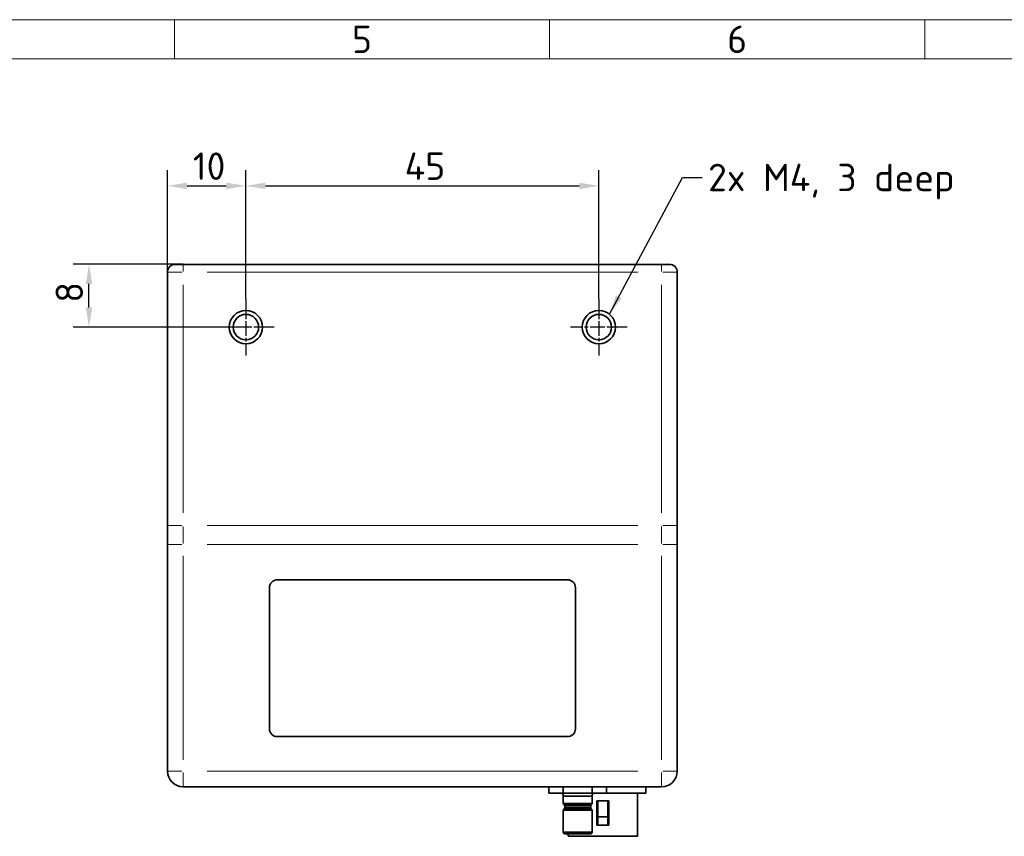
# Model space of a CAD drawing. Header units: millimetres. Extents: x 5 to 589, y 5 to 415.
# Tile 12 of 34: x 182 to 307, y 311 to 415. Entities that reach past the tile are written whole.
import ezdxf

# ---------------------------------------------------------------- set-up
doc = ezdxf.new("R2010")
doc.units = ezdxf.units.MM
doc.linetypes.add('CHAIN', pattern=[0.3543, 0.2362, -0.0295, 0.0591, -0.0295])
doc.linetypes.add('LONG_DASH_DOTTED', pattern=[0.3001, 0.2362, -0.0295, 0.0049, -0.0295])
for name, color, linetype, lineweight in [('Bemaßung (ISO)', 7, 'Continuous', 25), ('Mittelpunktmarkierung (ISO)', 7, 'LONG_DASH_DOTTED', 25), ('Rahmen (ISO)', 7, 'Continuous', 70), ('Sichtbar (ISO)', 7, 'Continuous', 35), ('Sichtbar schmal (ISO)', 7, 'Continuous', 18), ('Symbol (ISO)', 7, 'Continuous', 25)]:
    doc.layers.add(name, color=color, linetype=linetype, lineweight=lineweight)
doc.styles.add('Notiztext (ISO)', font='isocpeur.ttf')
doc.dimstyles.new('Standard (ISO)', dxfattribs={"dimtxt": 3.5, "dimasz": 2.5, "dimexe": 2, "dimexo": 0, "dimgap": 0.762, "dimtad": 1, "dimtoh": 1, "dimdec": 8, "dimrnd": 1e-08, "dimdsep": 46, "dimtxsty": 'Notiztext (ISO)', "dimcen": 0.09, "dimdle": 10, "dimclrd": 256, "dimclre": 256, "dimclrt": 256, "dimadec": 6, "dimazin": 2, "dimtfac": 0.514286, "dimtdec": 3, "dimtmove": 0, "dimatfit": 3, "dimfxl": 1, "dimtolj": 1, "dimlwd": -1, "dimlwe": -1, "dimarcsym": 0})
doc.dimstyles.new('Standard - Methode 1b (ISO)$7', dxfattribs={"dimtxt": 3.5, "dimasz": 2.5, "dimexe": 2, "dimexo": 0, "dimgap": 0.762, "dimtad": 1, "dimtoh": 1, "dimrnd": 1e-08, "dimdsep": 46, "dimtxsty": 'Notiztext (ISO)', "dimcen": 0.09, "dimdle": 10, "dimclrd": 256, "dimclre": 256, "dimclrt": 256, "dimazin": 2, "dimtfac": 1, "dimtmove": 0, "dimatfit": 3, "dimfxl": 1, "dimtolj": 1, "dimlwd": -1, "dimlwe": -1, "dimarcsym": 0})

# ---------------------------------------------------------------- blocks, each defined once
blk = doc.blocks.new('*D10')
at = {"layer": 'Bemaßung (ISO)', "transparency": 16777216}
for p, q in [((200.45, 382.82), (200.45, 395.82)), ((210.45, 379.44), (210.45, 395.82)), ((202.95, 393.82), (207.95, 393.82))]:
    blk.add_line(p, q, dxfattribs=at)
for points in [[(202.95, 394.23), (202.95, 393.4), (200.45, 393.82)], [(207.95, 394.23), (207.95, 393.4), (210.45, 393.82)]]:
    blk.add_solid(points, dxfattribs=at)
at = {"layer": 'Defpoints', "color": 0, "transparency": 16777216}
for p in [(210.45, 393.82), (200.45, 382.82), (210.45, 379.44)]:
    blk.add_point(p, dxfattribs=at)
at = {"layer": 'Bemaßung (ISO)', "transparency": 16777216, "insert": (203.69, 398.08), "char_height": 3.5, "attachment_point": 1, "style": 'Notiztext (ISO)'}
blk.add_mtext('\\A1;10', dxfattribs=at)
blk = doc.blocks.new('*D11')
at = {"layer": 'Bemaßung (ISO)', "transparency": 16777216}
for p, q in [((202.45, 383.82), (188.45, 383.82)), ((190.45, 378.32), (190.45, 381.32)), ((210.45, 375.82), (188.45, 375.82))]:
    blk.add_line(p, q, dxfattribs=at)
for points in [[(190.04, 381.32), (190.87, 381.32), (190.45, 383.82)], [(190.04, 378.32), (190.87, 378.32), (190.45, 375.82)]]:
    blk.add_solid(points, dxfattribs=at)
at = {"layer": 'Defpoints', "color": 0, "transparency": 16777216}
for p in [(190.45, 383.82), (202.45, 383.82), (210.45, 375.82)]:
    blk.add_point(p, dxfattribs=at)
at = {"layer": 'Bemaßung (ISO)', "transparency": 16777216, "insert": (186.19, 378.93), "char_height": 3.5, "attachment_point": 1, "rotation": 90, "style": 'Notiztext (ISO)'}
blk.add_mtext('\\A1;8', dxfattribs=at)
blk = doc.blocks.new('*D12')
at = {"layer": 'Bemaßung (ISO)', "transparency": 16777216}
for p, q in [((210.45, 379.44), (210.45, 395.82)), ((255.45, 379.44), (255.45, 395.82)), ((212.95, 393.82), (252.95, 393.82))]:
    blk.add_line(p, q, dxfattribs=at)
for points in [[(212.95, 394.23), (212.95, 393.4), (210.45, 393.82)], [(252.95, 394.23), (252.95, 393.4), (255.45, 393.82)]]:
    blk.add_solid(points, dxfattribs=at)
at = {"layer": 'Defpoints', "color": 0, "transparency": 16777216}
for p in [(255.45, 393.82), (210.45, 379.44), (255.45, 379.44)]:
    blk.add_point(p, dxfattribs=at)
at = {"layer": 'Bemaßung (ISO)', "transparency": 16777216, "insert": (230.69, 398.08), "char_height": 3.5, "attachment_point": 1, "style": 'Notiztext (ISO)'}
blk.add_mtext('\\A1;45', dxfattribs=at)
blk = doc.blocks.new('Ränder Basler-A2')
at = {"layer": 'Rahmen (ISO)', "color": 7, "lineweight": 18}
blk.add_line((589, 415), (5, 415), dxfattribs=at)
at = {"layer": 'Rahmen (ISO)', "lineweight": 18}
for p, q in [((201.33, 410), (201.33, 415)), ((249.17, 410), (249.17, 415)), ((297, 410), (297, 415)), ((153.5, 410), (201.33, 410)), ((201.33, 410), (249.17, 410)), ((249.17, 410), (297, 410)), ((297, 410), (344.83, 410))]:
    blk.add_line(p, q, dxfattribs=at)
at = {"layer": 'Rahmen (ISO)', "char_height": 3.5, "attachment_point": 5, "style": 'Notiztext (ISO)'}
for s, insert in [('\\fISOCPEUR|b0|i0;5', (225.25, 412.5)), ('\\fISOCPEUR|b0|i0;6', (273.08, 412.5))]:
    blk.add_mtext(s, dxfattribs=dict(at, insert=insert))

msp = doc.modelspace()

# ---------------------------------------------------------------- linework, layer by layer
at = {"layer": 'Mittelpunktmarkierung (ISO)', "linetype": 'CHAIN', "ltscale": 8.047264}
for p, q in [((210.4524169, 379.43829557), (210.4524169, 372.19629557)), ((255.4524169, 379.43829557), (255.4524169, 372.19629557)), ((214.0734169, 375.81729557), (206.8314169, 375.81729557)), ((259.0734169, 375.81729557), (251.8314169, 375.81729557))]:
    msp.add_line(p, q, dxfattribs=at)
at = {"layer": 'Sichtbar (ISO)'}
for p, q in [((201.4524169, 383.81729557), (202.4524169, 383.81729557)), ((263.4524169, 383.81729557), (202.4524169, 383.81729557)), ((263.4524169, 383.81729557), (264.4524169, 383.81729557)), ((200.4524169, 382.81729557), (200.4524169, 350.51729557)), ((265.4524169, 350.51729557), (265.4524169, 382.81729557)), ((200.4524169, 348.11729557), (200.4524169, 350.51729557)), ((265.4524169, 350.51729557), (265.4524169, 348.11729557)), ((200.4524169, 348.11729557), (200.4524169, 319.21729557)), ((265.4524169, 319.21729557), (265.4524169, 348.11729557)), ((214.4524169, 343.61729557), (251.4524169, 343.61729557)), ((213.4524169, 324.61729557), (213.4524169, 342.61729557)), ((252.4524169, 342.61729557), (252.4524169, 324.61729557)), ((251.4524169, 323.61729557), (214.4524169, 323.61729557)), ((202.4524169, 317.21729557), (263.4524169, 317.21729557)), ((209.13972628, 317.21729557), (209.13972628, 317.20729557)), ((209.13972628, 317.20729557), (209.15115921, 317.20729557)), ((209.15115921, 317.21729557), (209.15115921, 317.20729557)), ((209.15115921, 317.20729557), (209.48843055, 317.20729557)), ((209.48843055, 317.21729557), (209.48843055, 317.20729557)), ((209.48843055, 317.20729557), (209.79521409, 317.20729557)), ((209.79521409, 317.21729557), (209.79521409, 317.20729557)), ((209.79521409, 317.20729557), (210.87943665, 317.20729557)), ((210.87943665, 317.21729557), (210.87943665, 317.20729557)), ((240.00577056, 317.21729557), (240.00577056, 317.20729557)), ((240.00577056, 317.20729557), (240.11247787, 317.20729557)), ((240.11247787, 317.21729557), (240.11247787, 317.20729557)), ((240.11247787, 317.20729557), (240.33732544, 317.20729557)), ((240.33732544, 317.20729557), (240.63077056, 317.20729557)), ((240.63077056, 317.20729557), (240.68221873, 317.20729557)), ((240.68221873, 317.21729557), (240.68221873, 317.20729557)), ((240.68221873, 317.20729557), (240.98900226, 317.20729557)), ((240.98900226, 317.21729557), (240.98900226, 317.20729557)), ((241.36057239, 317.21729557), (241.36057239, 317.20729557)), ((241.36057239, 317.20729557), (241.36247787, 317.20729557)), ((241.36247787, 317.21729557), (241.36247787, 317.20729557)), ((241.36247787, 317.20729557), (241.37009983, 317.20729557)), ((241.37009983, 317.21729557), (241.37009983, 317.20729557)), ((241.37009983, 317.20729557), (242.16659373, 317.20729557)), ((242.16659373, 317.20729557), (242.97497787, 317.20729557)), ((242.97497787, 317.21729557), (242.97497787, 317.20729557)), ((242.97497787, 317.20729557), (243.28176141, 317.20729557)), ((243.28176141, 317.21729557), (243.28176141, 317.20729557)), ((243.28176141, 317.20729557), (243.659048, 317.20729557)), ((243.659048, 317.20729557), (244.13923092, 317.20729557)), ((244.13923092, 317.21729557), (244.13923092, 317.20729557)), ((244.13923092, 317.20729557), (244.44601446, 317.20729557)), ((244.44601446, 317.21729557), (244.44601446, 317.20729557)), ((244.44601446, 317.20729557), (244.71041995, 317.20729557)), ((244.71041995, 317.21729557), (244.71041995, 317.20729557)), ((244.71041995, 317.20729557), (244.79807239, 317.20729557)), ((244.79807239, 317.21729557), (244.79807239, 317.20729557)), ((244.79807239, 317.20729557), (244.82520653, 317.20729557)), ((244.82520653, 317.21729557), (244.82520653, 317.20729557)), ((244.82520653, 317.20729557), (245.14532848, 317.20729557)), ((245.14532848, 317.21729557), (245.14532848, 317.20729557)), ((245.14532848, 317.20729557), (245.20630409, 317.20729557)), ((245.20630409, 317.21729557), (245.20630409, 317.20729557)), ((245.20630409, 317.20729557), (245.87322483, 317.20729557)), ((245.87322483, 317.20729557), (246.49250836, 317.20729557)), ((246.49250836, 317.21729557), (246.49250836, 317.20729557)), ((246.49250836, 317.20729557), (246.77833153, 317.20729557)), ((246.77833153, 317.21729557), (246.77833153, 317.20729557)), ((246.77833153, 317.20729557), (246.96125836, 317.20729557)), ((246.96125836, 317.21729557), (246.96125836, 317.20729557)), ((246.96125836, 317.20729557), (248.13503885, 317.20729557)), ((248.13503885, 317.21729557), (248.13503885, 317.20729557)), ((248.13503885, 317.20729557), (248.46659373, 317.20729557)), ((248.46659373, 317.21729557), (248.46659373, 317.20729557)), ((248.46659373, 317.20729557), (249.08624269, 317.20729557)), ((249.08624269, 317.21729557), (249.08624269, 316.42989557)), ((249.08624269, 316.42989557), (249.08624269, 317.21729557)), ((249.08624269, 316.42989557), (250.91932979, 316.42989557)), ((250.4524169, 316.42989557), (250.4524169, 316.41729557)), ((250.4524169, 316.41729557), (250.63343912, 316.41729557)), ((250.91932979, 317.21729557), (250.91932979, 316.42989557)), ((250.91932979, 316.42989557), (250.91932979, 317.21729557)), ((250.91932979, 316.42989557), (254.585504, 316.42989557)), ((254.585504, 317.21729557), (254.585504, 316.42989557)), ((254.585504, 316.42989557), (254.585504, 317.21729557)), ((254.585504, 316.42989557), (256.41859111, 316.42989557)), ((254.87139468, 316.41729557), (261.4524169, 316.41729557)), ((256.41859111, 316.42989557), (256.41859111, 317.21729557)), ((256.41859111, 317.21729557), (256.41859111, 316.42989557)), ((260.3774169, 316.41729557), (260.3774169, 310.91729557)), ((261.4524169, 317.21729557), (261.4524169, 316.41729557)), ((254.5875669, 316.04889557), (250.9172669, 316.04889557)), ((250.9172669, 315.10744613), (250.9172669, 316.04889557)), ((254.5875669, 316.04889557), (250.9172669, 316.04889557)), ((250.9172669, 315.10744613), (254.5875669, 315.10744613)), ((254.5875669, 315.10744613), (250.9172669, 315.10744613)), ((254.5875669, 316.04889557), (254.5875669, 315.10744613)), ((255.2024169, 315.41729557), (256.7024169, 315.41729557)), ((255.2024169, 315.41729557), (255.2024169, 312.31729557)), ((255.3024169, 315.41729557), (255.3024169, 313.41557153)), ((256.6024169, 315.41729557), (256.6024169, 313.41557153)), ((256.7024169, 315.41729557), (256.7024169, 312.31729557)), ((250.9172669, 311.44286602), (250.9172669, 314.247145)), ((254.5875669, 314.247145), (250.9172669, 314.247145)), ((250.9172669, 314.247145), (254.5875669, 314.247145)), ((251.06610205, 314.89026717), (250.94043879, 315.04285827)), ((254.564395, 315.04285826), (250.94043879, 315.04285826)), ((250.94043879, 315.04285826), (254.564395, 315.04285826)), ((250.94043879, 314.31173287), (251.06610205, 314.46432397)), ((254.564395, 314.31173287), (250.94043879, 314.31173287)), ((250.94043879, 314.31173287), (254.564395, 314.31173287)), ((251.06610205, 314.89026717), (254.43873175, 314.89026717)), ((251.06610205, 314.89026717), (254.43873175, 314.89026717)), ((254.43873175, 314.46432397), (251.06610205, 314.46432397)), ((254.43873175, 314.46432397), (251.06610205, 314.46432397)), ((254.4097669, 314.80953236), (251.0950669, 314.80953236)), ((251.0950669, 314.54505877), (251.0950669, 314.80953236)), ((254.4097669, 314.80953236), (251.0950669, 314.80953236)), ((251.0950669, 314.80953236), (251.0950669, 314.54505877)), ((251.0950669, 314.54505877), (254.4097669, 314.54505877)), ((251.0950669, 314.54505877), (254.4097669, 314.54505877)), ((254.4097669, 314.80953236), (254.4097669, 314.54505877)), ((254.4097669, 314.54505877), (254.4097669, 314.80953236)), ((254.564395, 315.04285826), (254.43873175, 314.89026717)), ((254.43873175, 314.46432397), (254.564395, 314.31173287)), ((254.5875669, 314.247145), (254.5875669, 311.44286602)), ((255.3024169, 312.31729557), (255.3024169, 313.41557153)), ((256.6024169, 312.31729557), (256.6024169, 313.41557153)), ((251.0442669, 311.22289557), (250.9172669, 311.44286602)), ((254.5875669, 311.44286602), (250.9172669, 311.44286602)), ((250.9172669, 311.44286602), (251.0442669, 311.22289557)), ((250.9172669, 311.44286602), (254.5875669, 311.44286602)), ((254.5875669, 311.44286602), (254.4605669, 311.22289557)), ((254.4605669, 311.22289557), (254.5875669, 311.44286602)), ((255.2024169, 312.31729557), (256.7024169, 312.31729557)), ((254.4605669, 311.22289557), (251.0442669, 311.22289557)), ((251.0442669, 311.22289557), (254.4605669, 311.22289557)), ((251.5274169, 311.22289557), (251.5274169, 310.91729557)), ((251.5274169, 310.91729557), (260.3774169, 310.91729557))]:
    msp.add_line(p, q, dxfattribs=at)
for centre, radius in [((210.4524169, 375.81729557), 2.121), ((255.4524169, 375.81729557), 2.121), ((210.4524169, 375.81729557), 1.621), ((255.4524169, 375.81729557), 1.621)]:
    msp.add_circle(centre, radius, dxfattribs=at)
for centre, radius, start, end in [((201.4524169, 382.81729557), 1, 90, 180), ((264.4524169, 382.81729557), 1, 0, 90), ((214.4524169, 342.61729557), 1, 90, 180), ((251.4524169, 342.61729557), 1, 0, 90), ((214.4524169, 324.61729557), 1, 180, 270), ((251.4524169, 324.61729557), 1, 270, 0), ((202.4524169, 319.21729557), 2, 180, 270), ((263.4524169, 319.21729557), 2, 270, 0), ((250.5362669, 316.04889557), 0.381, 0, 89.9999961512), ((250.5362669, 316.04889557), 0.381, 0, 89.9999962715), ((254.9685669, 316.04889557), 0.381, 90.0000037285, 180), ((254.9685669, 316.04889557), 0.381, 90.0000038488, 180), ((251.0188669, 315.10744613), 0.1016, 180.0000008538, 219.4724668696), ((254.4859669, 315.10744613), 0.1016, 320.527533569, 359.9999987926), ((251.0188669, 314.247145), 0.1016, 140.5275335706, 179.9999987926), ((250.9680669, 314.80953236), 0.127, 0, 39.4724506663), ((250.9680669, 314.80953236), 0.127, 0, 39.4724509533), ((250.9680669, 314.54505877), 0.127, 320.5275489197, 0), ((250.9680669, 314.54505877), 0.127, 320.5275492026, 0), ((254.5367669, 314.80953236), 0.127, 140.5275490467, 180), ((254.5367669, 314.80953236), 0.127, 140.5275493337, 180), ((254.5367669, 314.54505877), 0.127, 180, 219.4724507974), ((254.5367669, 314.54505877), 0.127, 180, 219.4724510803), ((254.4859669, 314.247145), 0.1016, 0.0000008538, 39.4724668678)]:
    msp.add_arc(centre, radius, start, end, dxfattribs=at)
msp.add_open_spline([(256.6024169, 313.41557153), (256.38283156, 313.41398035), (256.16219942, 313.40890355), (255.74263438, 313.40890355), (255.52200224, 313.41398035), (255.3024169, 313.41557153)], degree=3, knots=[-0.5691666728, -0.5691666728, -0.5691666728, -0.5691666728, -0.50623191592, -0.50623191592, -0.44329715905, -0.44329715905, -0.44329715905, -0.44329715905], dxfattribs=at)
at = {"layer": 'Sichtbar schmal (ISO)'}
for p, q in [((202.4524169, 383.8142129), (202.4524169, 382.89575466)), ((263.4524169, 382.89575466), (263.4524169, 383.8142129)), ((202.29549871, 382.81729557), (200.45858223, 382.81729557)), ((205.5024169, 382.81729557), (260.4024169, 382.81729557)), ((265.44625157, 382.81729557), (263.60933509, 382.81729557)), ((202.4524169, 352.13229557), (202.4524169, 381.20229557)), ((263.4524169, 381.20229557), (263.4524169, 352.13229557)), ((200.45858223, 350.51729557), (202.29549871, 350.51729557)), ((202.4524169, 348.23729557), (202.4524169, 350.39729557)), ((260.4024169, 350.51729557), (205.5024169, 350.51729557)), ((263.4524169, 348.23729557), (263.4524169, 350.39729557)), ((263.60933509, 350.51729557), (265.44625157, 350.51729557)), ((200.45858223, 348.11729557), (202.29549871, 348.11729557)), ((260.4024169, 348.11729557), (205.5024169, 348.11729557)), ((263.60933509, 348.11729557), (265.44625157, 348.11729557)), ((202.4524169, 320.66229557), (202.4524169, 346.67229557)), ((263.4524169, 346.67229557), (263.4524169, 320.66229557)), ((200.45858223, 319.21729557), (202.29549871, 319.21729557)), ((202.4524169, 319.06037738), (202.4524169, 317.2234609)), ((260.4024169, 319.21729557), (205.5024169, 319.21729557)), ((263.4524169, 317.2234609), (263.4524169, 319.06037738)), ((263.60933509, 319.21729557), (265.44625157, 319.21729557)), ((240.33732544, 317.21679557), (240.33732544, 317.20779557)), ((240.63077056, 317.21679557), (240.63077056, 317.20779557)), ((242.16659373, 317.21679557), (242.16659373, 317.20779557)), ((243.659048, 317.21679557), (243.659048, 317.20779557)), ((245.87322483, 317.21679557), (245.87322483, 317.20779557))]:
    msp.add_line(p, q, dxfattribs=at)

# ---------------------------------------------------------------- block references
msp.add_blockref('Ränder Basler-A2', (0, 0))

# ---------------------------------------------------------------- texts
at = {"layer": 'Symbol (ISO)', "insert": (269.37554619, 396.63953011), "char_height": 3.4999999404, "width": 30.6103897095, "attachment_point": 1, "style": 'Notiztext (ISO)'}
msp.add_mtext('\\fISOCPEUR|b0|i0;2x M4, 3 deep', dxfattribs=at)

# ---------------------------------------------------------------- dimensions: what is measured, and where the dimension line sits
at = {"layer": 'Bemaßung (ISO)'}
for base, p1, p2, angle, picture, middle in [((210.4524168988, 393.817294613), (200.4524168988, 382.8172955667), (210.4524168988, 379.4382955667), 180, '*D10', (205.4424168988, 393.817294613)), ((255.4524168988, 393.817294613), (210.4524168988, 379.4382955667), (255.4524168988, 379.4382955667), 180, '*D12', (232.9624168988, 393.817294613)), ((190.4524159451, 383.8172955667), (210.4524168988, 375.8172955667), (202.4524168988, 383.8172955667), 90, '*D11', (190.4524159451, 379.8072955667))]:
    dim = msp.add_linear_dim(base=base, p1=p1, p2=p2, angle=angle, dimstyle='Standard (ISO)', override={"dimgap": 0.762, "dimtoh": 0, "dimdec": 8, "dimtol": 0, "dimlim": 0, "dimtp": 0, "dimtm": 0, "dimtdec": 3, "dimtofl": 0, "dimatfit": 1}, dxfattribs=at)
    dim.commit()
    dim.dimension.update_dxf_attribs({"geometry": picture, "text_midpoint": middle, "dimtype": 160})

# ---------------------------------------------------------------- leaders
at = {"layer": 'Symbol (ISO)', "annotation_type": 0, "has_hookline": 1, "hookline_direction": 0, "text_width": 29.92499854}
msp.add_leader([(256.80664772, 377.44968642), (266.11354619, 394.88953014), (268.61354619, 394.88953014)], dimstyle='Standard - Methode 1b (ISO)$7', override={"dimtad": 0}, dxfattribs=at)

doc.saveas('drawing.dxf')
